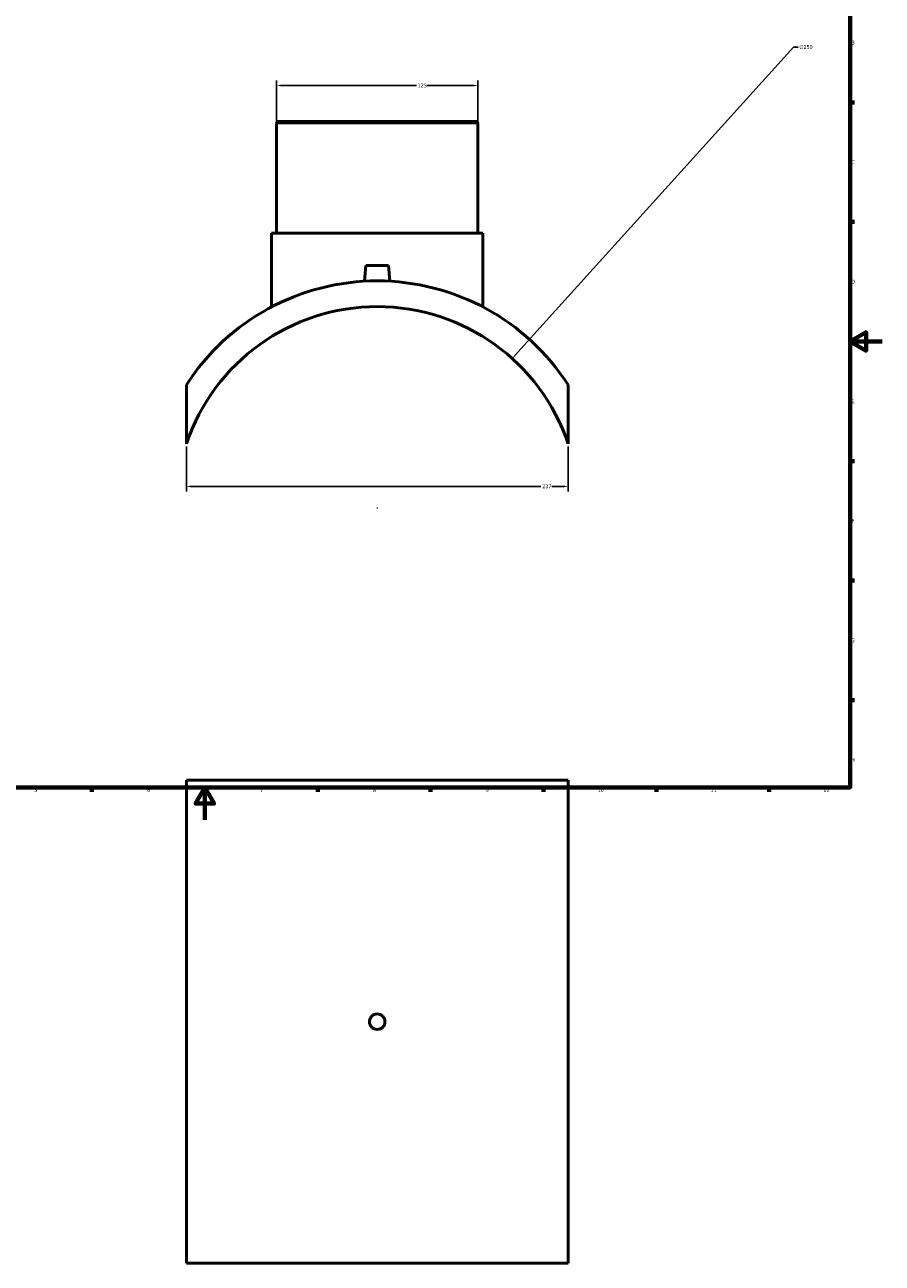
# Model space of a CAD drawing. Header units: millimetres. Extents: x -224 to 1383, y -275 to 1011.
# Tile 2 of 5: x 309 to 841, y -275 to 494. Entities that reach past the tile are written whole.
import ezdxf

# ---------------------------------------------------------------- set-up
doc = ezdxf.new("R2010")
doc.units = ezdxf.units.MM
for name, color, linetype, lineweight in [('Border (ANSI)', 7, 'Continuous', 70), ('Dimension (ANSI)', 7, 'Continuous', 25), ('Visible (ANSI)', 7, 'Continuous', 50), ('Visible Narrow (ANSI)', 7, 'Continuous', 35)]:
    doc.layers.add(name, color=color, linetype=linetype, lineweight=lineweight)
doc.styles.add('Note Text (ANSI)', font='tahoma.ttf')
doc.dimstyles.new('Default - mm (ANSI)', dxfattribs={"dimtxt": 2.4, "dimasz": 2.5, "dimexe": 3.175, "dimexo": 1.6002, "dimgap": 0.8, "dimtad": 0, "dimtoh": 1, "dimdec": 0, "dimrnd": 1e-08, "dimzin": 4, "dimdsep": 46, "dimtxsty": 'Note Text (ANSI)', "dimcen": 0.09, "dimdle": 10, "dimclrd": 256, "dimclre": 256, "dimclrt": 5, "dimadec": 1, "dimazin": 1, "dimtfac": 1.27, "dimtofl": 0, "dimtmove": 0, "dimatfit": 3, "dimfxl": 1, "dimtolj": 1, "dimtzin": 4, "dimlwd": -1, "dimlwe": -1, "dimarcsym": 0})

# ---------------------------------------------------------------- blocks, each defined once
blk = doc.blocks.new('Borders Default Border')
at = {"layer": 'Border (ANSI)'}
for p, q in [((821, 445.5), (823.8, 445.5)), ((821, 371.25), (823.8, 371.25)), ((821, 222.75), (823.8, 222.75)), ((821, 148.5), (823.8, 148.5)), ((821, 74.25), (823.8, 74.25)), ((350.42, 20), (350.42, 17.2)), ((490.58, 20), (490.58, 17.2)), ((560.67, 20), (560.67, 17.2)), ((630.75, 20), (630.75, 17.2)), ((700.83, 20), (700.83, 17.2)), ((770.92, 20), (770.92, 17.2))]:
    blk.add_line(p, q, dxfattribs=at)
at = {"layer": 'Border (ANSI)', "flags": 128}
for points in [[(20, 20), (20, 574), (821, 574), (821, 20), (20, 20)], [(841, 297), (821, 297), (831, 302.77), (831, 291.23), (821, 297)], [(420.5, 0), (420.5, 20), (414.73, 10), (426.27, 10), (420.5, 20)]]:
    blk.add_lwpolyline(points, dxfattribs=at)
at = {"layer": 'Border (ANSI)', "color": 5, "true_color": 0x0000ff, "char_height": 2.4, "attachment_point": 7, "style": 'Note Text (ANSI)'}
for s, insert in [('B', (821.87, 481.43)), ('C', (821.71, 407.13)), ('D', (821.72, 332.93)), ('E', (821.91, 258.68)), ('F', (821.98, 184.43)), ('G', (821.6, 110.13)), ('H', (821.73, 35.93)), ('5', (314.67, 17.15)), ('6', (384.69, 17.15)), ('7', (454.8, 17.2)), ('8', (524.84, 17.15)), ('9', (594.92, 17.15)), ('10', (664.35, 17.15)), ('11', (734.43, 17.2)), ('12', (804.52, 17.2))]:
    blk.add_mtext(s, dxfattribs=dict(at, insert=insert))
blk = doc.blocks.new('*D7')
at = {"layer": 'Defpoints', "color": 0, "transparency": 16777216}
for p in [(409.03, 233.41), (646.03, 233.41), (646.03, 207.02)]:
    blk.add_point(p, dxfattribs=at)
at = {"layer": 'Dimension (ANSI)', "transparency": 16777216}
for p, q in [((409.03, 231.81), (409.03, 203.84)), ((646.03, 231.81), (646.03, 203.84)), ((411.53, 207.02), (629.18, 207.02)), ((643.53, 207.02), (635.89, 207.02))]:
    blk.add_line(p, q, dxfattribs=at)
for points in [[(411.53, 207.43), (411.53, 206.6), (409.03, 207.02)], [(643.53, 207.43), (643.53, 206.6), (646.03, 207.02)]]:
    blk.add_solid(points, dxfattribs=at)
at = {"layer": 'Dimension (ANSI)', "color": 5, "transparency": 16777216, "insert": (629.98, 208.27), "char_height": 2.4, "attachment_point": 1, "style": 'Note Text (ANSI)'}
blk.add_mtext('\\A1;237', dxfattribs=at)
blk = doc.blocks.new('*D8')
at = {"layer": 'Defpoints', "color": 0, "transparency": 16777216}
for p in [(590.03, 455.93), (465.03, 432.38), (590.03, 432.38)]:
    blk.add_point(p, dxfattribs=at)
at = {"layer": 'Dimension (ANSI)', "transparency": 16777216}
for p, q in [((465.03, 433.98), (465.03, 459.11)), ((467.53, 455.93), (551.8, 455.93)), ((587.53, 455.93), (558.27, 455.93)), ((590.03, 433.98), (590.03, 459.11))]:
    blk.add_line(p, q, dxfattribs=at)
for points in [[(467.53, 456.35), (467.53, 455.52), (465.03, 455.93)], [(587.53, 456.35), (587.53, 455.52), (590.03, 455.93)]]:
    blk.add_solid(points, dxfattribs=at)
at = {"layer": 'Dimension (ANSI)', "color": 5, "transparency": 16777216, "insert": (552.6, 457.18), "char_height": 2.4, "attachment_point": 1, "style": 'Note Text (ANSI)'}
blk.add_mtext('\\A1;125', dxfattribs=at)
blk = doc.blocks.new('*D9')
at = {"layer": 'Defpoints', "color": 0, "transparency": 16777216}
for p in [(611.32, 286.39), (443.75, 100.86)]:
    blk.add_point(p, dxfattribs=at)
at = {"layer": 'Dimension (ANSI)', "transparency": 16777216}
for p, q in [((785.99, 479.78), (612.99, 288.24)), ((788.77, 479.78), (785.99, 479.78)), ((527.44, 193.63), (527.62, 193.63)), ((527.53, 193.54), (527.53, 193.72))]:
    blk.add_line(p, q, dxfattribs=at)
blk.add_solid([(612.68, 288.52), (613.3, 287.97), (611.32, 286.39)], dxfattribs=at)
at = {"layer": 'Dimension (ANSI)', "color": 5, "transparency": 16777216, "insert": (789.57, 481.08), "char_height": 2.4, "attachment_point": 1, "style": 'Note Text (ANSI)'}
blk.add_mtext('\\A1;∅250', dxfattribs=at)

msp = doc.modelspace()

# ---------------------------------------------------------------- linework, layer by layer
at = {"layer": 'Visible (ANSI)'}
for p, q in [((465.03, 432.38), (465.03, 364.33)), ((466.28, 433.63), (588.78, 433.63)), ((590.03, 432.38), (590.03, 364.33)), ((461.91, 364.33), (593.16, 364.33)), ((461.91, 364.33), (461.91, 318.42)), ((593.16, 364.33), (593.16, 318.42)), ((520.53, 344.23), (519.67, 334.41)), ((520.53, 344.23), (534.53, 344.23)), ((534.53, 344.23), (535.39, 334.41)), ((409.03, 270.04), (409.03, 233.41)), ((646.03, 233.41), (646.03, 270.04)), ((409.03, 24.53), (646.03, 24.53)), ((409.03, 24.53), (409.03, -275.47)), ((646.03, 24.53), (646.03, -275.47)), ((646.03, -275.47), (409.03, -275.47))]:
    msp.add_line(p, q, dxfattribs=at)
for centre, radius, start, end in [((466.28, 432.38), 1.25, 90, 180), ((588.78, 432.38), 1.25, 0, 90), ((527.53, 193.63), 141, 32.81492, 147.18508), ((527.53, 193.63), 125, 18.55835, 161.44165)]:
    msp.add_arc(centre, radius, start, end, dxfattribs=at)
msp.add_open_spline([(532.33, -125.47), (532.33, -126.07), (532.21, -126.72), (531.72, -127.9), (531.35, -128.44), (530.5, -129.29), (529.96, -129.66), (528.78, -130.15), (528.13, -130.27), (526.93, -130.27), (526.29, -130.15), (525.1, -129.66), (524.56, -129.29), (523.71, -128.44), (523.34, -127.9), (522.85, -126.72), (522.73, -126.07), (522.73, -124.87), (522.85, -124.23), (523.34, -123.04), (523.71, -122.5), (524.56, -121.65), (525.1, -121.28), (526.29, -120.79), (526.93, -120.67), (528.13, -120.67), (528.78, -120.79), (529.96, -121.28), (530.5, -121.65), (531.35, -122.5), (531.72, -123.04), (532.21, -124.23), (532.33, -124.87), (532.33, -125.47)], degree=3, knots=[0, 0, 0, 0, 0.180829, 0.180829, 0.361657, 0.361657, 0.542486, 0.542486, 0.723315, 0.723315, 0.904143, 0.904143, 1.084972, 1.084972, 1.265801, 1.265801, 1.446629, 1.446629, 1.627458, 1.627458, 1.808287, 1.808287, 1.989115, 1.989115, 2.169944, 2.169944, 2.350773, 2.350773, 2.531602, 2.531602, 2.71243, 2.71243, 2.893259, 2.893259, 2.893259, 2.893259], dxfattribs=at)
at = {"layer": 'Visible Narrow (ANSI)'}
msp.add_line((589.26, 432.38), (465.8, 432.38), dxfattribs=at)

# ---------------------------------------------------------------- block references
msp.add_blockref('Borders Default Border', (0, 0))

# ---------------------------------------------------------------- dimensions: what is measured, and where the dimension line sits
at = {"layer": 'Dimension (ANSI)'}
dim = msp.add_diameter_dim_2p(p1=(443.75, 100.86), p2=(611.32, 286.39), dimstyle='Default - mm (ANSI)', override={"dimgap": 0.8, "dimtih": 1, "dimdec": 0, "dimlfac": 1, "dimtol": 0, "dimlim": 0, "dimtp": 0, "dimtm": 0, "dimtdec": 2}, dxfattribs=at)
dim.commit()
dim.dimension.update_dxf_attribs({"geometry": '*D9', "text_midpoint": (793.44, 479.78), "dimtype": 163})
for base, p1, p2, picture, middle in [((590.03, 455.93), (465.03, 432.38), (590.03, 432.38), '*D8', (555.03, 455.93)), ((646.03, 207.02), (409.03, 233.41), (646.03, 233.41), '*D7', (632.53, 207.02))]:
    dim = msp.add_linear_dim(base=base, p1=p1, p2=p2, angle=180, dimstyle='Default - mm (ANSI)', override={"dimgap": 0.8, "dimtoh": 0, "dimdec": 0, "dimtol": 0, "dimlim": 0, "dimtp": 0, "dimtm": 0, "dimtdec": 2, "dimatfit": 1}, dxfattribs=at)
    dim.commit()
    dim.dimension.update_dxf_attribs({"geometry": picture, "text_midpoint": middle, "dimtype": 160})

doc.saveas('drawing.dxf')
